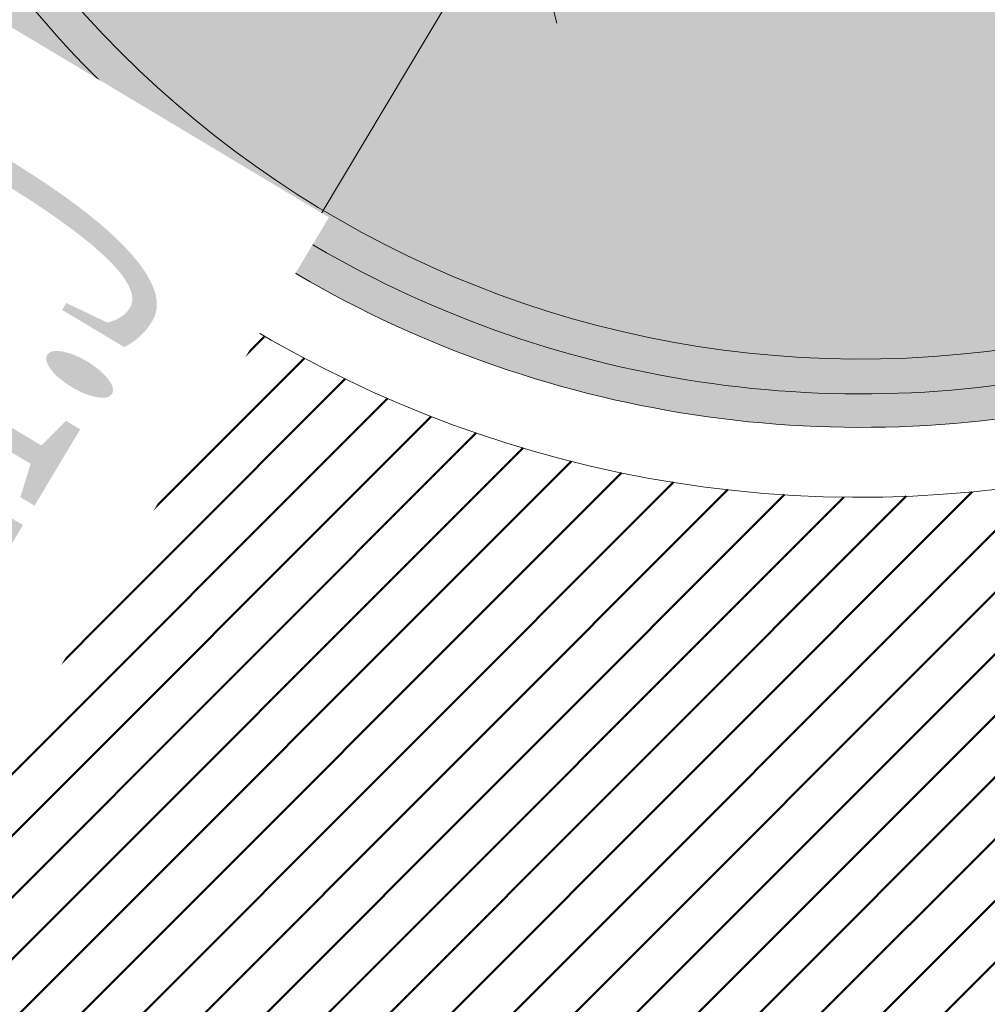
# Model space of a CAD drawing. Extents: x 2931 to 5026, y -2784 to 809.
# Tile 86 of 170: x 3182.58 to 3185.36, y -1663.55 to -1660.73. Entities that reach past the tile are written whole.
import ezdxf

# ---------------------------------------------------------------- set-up
doc = ezdxf.new("R2010")
doc.units = 0
doc.header["$MEASUREMENT"] = 0
doc.layers.add('.', color=7, linetype='Continuous', lineweight=15)
doc.layers.add('PDF_2D - Общий', color=7, linetype='Continuous')
doc.layers.add('PDF_Размер - Конструктив', color=7, linetype='Continuous', true_color=0x66b6ff)
doc.styles.add('TimesNewRomanCyr', font='times.ttf', dxfattribs={"width": 0.4, "height": 1.2})
doc.dimstyles.new('GENPLAN1', dxfattribs={"dimscale": 0.5, "dimtxt": 1.2, "dimasz": 1.2, "dimexe": 1.3, "dimexo": 1.5, "dimgap": 0.5, "dimtad": 1, "dimdec": 1, "dimzin": 0, "dimdsep": 46, "dimtxsty": 'TimesNewRomanCyr', "dimblk1": 'OBLIQUE', "dimblk2": 'OBLIQUE', "dimsah": 1, "dimcen": 1, "dimadec": 0, "dimazin": 0, "dimtfac": 0.75, "dimtdec": 1, "dimtix": 1, "dimtmove": 0, "dimatfit": 3, "dimfxl": 1, "dimtvp": 1.2, "dimtfill": 1, "dimlwd": 0, "dimlwe": 0, "dimarcsym": 0})
pattern_1 = [(45, (0, 0), (-0.08838834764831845, 0.08838834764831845), [])]

# ---------------------------------------------------------------- blocks, each defined once
blk = doc.blocks.new('_Oblique')
at = {"color": 0, "linetype": 'ByBlock', "lineweight": -2}
blk.add_line((-0.5, -0.5), (0.5, 0.5), dxfattribs=at)
blk = doc.blocks.new('*D117')
at = {"color": 0, "lineweight": 0, "transparency": 16777216}
for p, q in [((3272.292399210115, -1682.023382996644), (3274.873338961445, -1684.604322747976)), ((3272.017769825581, -1682.298012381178), (3274.598709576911, -1684.87895213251)), ((3274.413719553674, -1684.144703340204), (3274.837983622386, -1683.720439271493)), ((3274.139090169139, -1684.419332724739), (3274.413719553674, -1684.144703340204)), ((3274.139090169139, -1684.419332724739), (3273.714826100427, -1684.84359679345))]:
    blk.add_line(p, q, dxfattribs=at)
at = {"layer": 'Defpoints', "color": 0, "linetype": 'ByBlock', "lineweight": 50, "transparency": 16777216}
for p in [(3113.118925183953, -1522.84990897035), (3112.844295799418, -1523.124538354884)]:
    blk.add_point(p, dxfattribs=at)
at = {"color": 0, "linetype": 'ByBlock', "lineweight": 0, "transparency": 16777216, "xscale": 0.6, "yscale": 0.6, "zscale": 0.6}
for p, rotation in [((3274.413719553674, -1684.144703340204), 224.9999999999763), ((3274.139090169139, -1684.419332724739), 44.99999999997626)]:
    blk.add_blockref('_Oblique', p, dxfattribs=dict(at, rotation=rotation))
at = {"color": 0, "linetype": 'ByBlock', "lineweight": 50, "transparency": 16777216, "insert": (3273.666799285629, -1683.672412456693), "char_height": 1.2, "attachment_point": 5, "rotation": 44.99999999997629, "style": 'TimesNewRomanCyr', "bg_fill": 3, "box_fill_scale": 1.25, "bg_fill_color": 256, "bg_fill_true_color": 13158600, "bg_fill_transparency": 0}
blk.add_mtext('0.4', dxfattribs=at)
at = {"layer": 'Defpoints', "color": 0, "linetype": 'ByBlock', "lineweight": 50, "transparency": 16777216}
blk.add_point((3274.413719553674, -1684.144703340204), dxfattribs=at)
blk = doc.blocks.new('*D318')
at = {"color": 0, "lineweight": 0, "transparency": 16777216}
for p in [(3184.993460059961, -1658.69647014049), (3182.468896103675, -1662.915010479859)]:
    blk.add_line(p, (3184.017709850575, -1660.326946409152), dxfattribs=at)
at = {"layer": 'Defpoints', "color": 0, "linetype": 'ByBlock', "lineweight": 50, "transparency": 16777216}
for p in [(3184.993460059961, -1658.69647014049), (3184.017709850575, -1660.326946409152)]:
    blk.add_point(p, dxfattribs=at)
at = {"color": 0, "linetype": 'ByBlock', "lineweight": 0, "transparency": 16777216, "xscale": 0.6, "yscale": 0.6, "zscale": 0.6, "rotation": 59.10180356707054}
blk.add_blockref('_Oblique', (3184.017709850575, -1660.326946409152), dxfattribs=at)
at = {"color": 0, "linetype": 'ByBlock', "lineweight": 50, "transparency": 16777216, "insert": (3182.195432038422, -1661.693120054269), "char_height": 1.2, "attachment_point": 5, "rotation": 59.10180356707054, "style": 'TimesNewRomanCyr', "bg_fill": 3, "box_fill_scale": 1.25, "bg_fill_color": 256, "bg_fill_true_color": 13158600, "bg_fill_transparency": 0}
blk.add_mtext('R1.9', dxfattribs=at)

msp = doc.modelspace()

# ---------------------------------------------------------------- hatches: boundary and pattern name
at = {"layer": '.', "linetype": 'ByBlock', "lineweight": 50}
h = msp.add_hatch(dxfattribs=at)
h.set_pattern_fill('ANSI31', color=252)
h.set_pattern_definition(pattern_1)
edge = h.paths.add_edge_path()
edge.add_line((3056.579508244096, -1552.571742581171), (3060.468574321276, -1561.784514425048))
edge.add_line((3060.468574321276, -1561.784514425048), (3091.428099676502, -1548.71530551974))
edge.add_arc((3092.594819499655, -1551.479137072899), 2.999999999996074, 59.08883293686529, 112.8864824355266, ccw=False)
edge.add_line((3094.135944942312, -1548.905242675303), (3125.421424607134, -1567.637498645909))
edge.add_arc((3123.880299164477, -1570.21139304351), 3.000000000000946, 6.846905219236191, 59.0888329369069, ccw=False)
edge.add_line((3126.858903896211, -1569.853742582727), (3145.92372928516, -1728.630496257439))
edge.add_line((3145.92372928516, -1728.630496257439), (3153.629677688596, -1792.807610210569))
edge.add_line((3153.629677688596, -1792.807610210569), (3155.627738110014, -1829.886791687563))
edge.add_line((3155.627738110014, -1829.886791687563), (3160.809987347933, -1929.677250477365))
edge.add_arc((3157.814024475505, -1929.832834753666), 2.999999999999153, -86.74722545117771, 2.9727744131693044, ccw=False)
edge.add_line((3157.984247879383, -1932.828001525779), (3050.375705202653, -1938.943685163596))
edge.add_line((3050.375705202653, -1938.943685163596), (3050.943116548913, -1948.927574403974))
edge.add_line((3050.943116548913, -1948.927574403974), (3313.191871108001, -1934.085954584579))
edge.add_line((3313.191871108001, -1934.085954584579), (3312.624459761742, -1924.102065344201))
edge.add_line((3312.624459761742, -1924.102065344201), (3173.95866141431, -1931.920132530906))
edge.add_arc((3173.788438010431, -1928.924965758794), 2.999999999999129, 182.972774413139, 273.2527745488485, ccw=False)
edge.add_line((3170.792475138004, -1929.080550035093), (3164.49681413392, -1808.401511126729))
edge.add_line((3164.49681413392, -1808.401511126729), (3163.4838931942, -1789.746789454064))
edge.add_line((3163.4838931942, -1789.746789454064), (3160.81852438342, -1767.850807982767))
edge.add_arc((3164.480270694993, -1768.183669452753), 3.67684413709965, 91.76941746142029, 174.8059522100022, ccw=False)
edge.add_line((3164.36673985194, -1764.508578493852), (3165.328204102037, -1764.41580848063))
edge.add_line((3165.328204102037, -1764.41580848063), (3157.302999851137, -1682.607566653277))
edge.add_arc((3156.299241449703, -1676.094509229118), 6.589950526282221, 187.8889569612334, 278.7611968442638, ccw=False)
edge.add_line((3149.771658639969, -1676.999003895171), (3140.934979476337, -1603.166915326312))
edge.add_line((3140.934979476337, -1603.166915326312), (3139.504408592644, -1590.505141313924))
edge.add_line((3139.504408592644, -1590.505141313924), (3136.203008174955, -1563.793057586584))
edge.add_arc((3133.224403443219, -1564.150708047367), 3.000000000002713, 6.84690521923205, 59.08883293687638)
edge.add_line((3134.765528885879, -1561.576813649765), (3099.87037971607, -1540.683259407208))
edge.add_arc((3101.693711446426, -1538.024492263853), 3.223907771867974, 157.9186088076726, 235.5584146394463, ccw=False)
edge.add_line((3098.706274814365, -1536.812550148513), (3108.700353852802, -1520.326220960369))
edge.add_arc((3111.264605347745, -1521.883338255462), 3.00000000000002, 58.73218183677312, 148.732181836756, ccw=False)
edge.add_line((3112.821722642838, -1519.319086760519), (3205.618491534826, -1575.669040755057))
edge.add_line((3205.618491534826, -1575.669040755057), (3207.292050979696, -1576.579148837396))
edge.add_line((3207.292050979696, -1576.579148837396), (3243.014474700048, -1589.924592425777))
edge.add_line((3243.014474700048, -1589.924592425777), (3266.942729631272, -1598.799066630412))
edge.add_line((3266.942729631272, -1598.799066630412), (3413.241120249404, -1686.858465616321))
edge.add_line((3413.241120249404, -1686.858465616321), (3418.398145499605, -1678.290788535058))
edge.add_line((3418.398145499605, -1678.290788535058), (3272.099754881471, -1590.231389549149))
edge.add_line((3272.099754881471, -1590.231389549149), (3270.420061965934, -1589.423131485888))
edge.add_line((3270.420061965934, -1589.423131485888), (3212.929790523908, -1568.101228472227))
edge.add_line((3212.929790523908, -1568.101228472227), (3210.80888251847, -1567.121535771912))
edge.add_line((3210.80888251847, -1567.121535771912), (3103.502412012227, -1501.960703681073))
edge.add_arc((3105.05952930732, -1499.39645218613), 2.999999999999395, 149.0720988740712, 238.7321818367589, ccw=False)
edge.add_line((3102.486085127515, -1497.85457506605), (3107.443599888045, -1489.580318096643))
edge.add_line((3107.443599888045, -1489.580318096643), (3098.865452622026, -1484.440727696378))
edge.add_line((3098.865452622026, -1484.440727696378), (3093.95672483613, -1492.633557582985))
edge.add_arc((3091.383280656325, -1491.091680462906), 2.999999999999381, 238.7321818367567, 329.07209887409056, ccw=False)
edge.add_line((3089.826163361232, -1493.655931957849), (3029.258160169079, -1456.876588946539))
edge.add_line((3029.258160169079, -1456.876588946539), (3024.067769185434, -1465.424093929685))
edge.add_line((3024.067769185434, -1465.424093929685), (3099.145714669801, -1511.014461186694))
edge.add_arc((3097.588597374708, -1513.578712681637), 2.999999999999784, -31.267816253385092, 58.732181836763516, ccw=False)
edge.add_line((3100.152848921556, -1515.135829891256), (3084.60404677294, -1540.741504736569))
edge.add_line((3084.60404677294, -1540.741504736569), (3056.579508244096, -1552.571742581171))
h = msp.add_hatch(dxfattribs=at)
h.set_pattern_fill('ANSI31', color=72)
h.set_pattern_definition(pattern_1)
edge = h.paths.add_edge_path()
edge.add_line((3198.64854658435, -1772.84186215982), (3204.228626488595, -1772.211541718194))
edge.add_line((3204.228626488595, -1772.211541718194), (3205.797166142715, -1786.120879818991))
edge.add_line((3205.797166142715, -1786.120879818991), (3240.426562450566, -1782.215137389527))
edge.add_line((3240.426562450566, -1782.215137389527), (3240.44861768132, -1782.410685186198))
edge.add_line((3240.44861768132, -1782.410685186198), (3240.049289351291, -1782.456821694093))
edge.add_line((3240.049289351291, -1782.456821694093), (3241.597948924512, -1796.176200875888))
edge.add_line((3241.597948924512, -1796.176200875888), (3241.996162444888, -1796.131186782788))
edge.add_line((3241.996162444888, -1796.131186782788), (3242.018783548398, -1796.331302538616))
edge.add_line((3242.018783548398, -1796.331302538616), (3164.317276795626, -1805.095014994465))
edge.add_line((3164.317276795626, -1805.095014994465), (3165.502113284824, -1827.671693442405))
edge.add_line((3165.502113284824, -1827.671693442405), (3169.410030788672, -1827.461110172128))
edge.add_line((3169.410030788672, -1827.461110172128), (3168.370118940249, -1808.99312971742))
edge.add_line((3168.370118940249, -1808.99312971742), (3257.968945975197, -1804.35639741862))
edge.add_line((3257.968945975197, -1804.35639741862), (3268.704736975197, -1803.207274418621))
edge.add_line((3268.704736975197, -1803.207274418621), (3270.714068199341, -1802.941323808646))
edge.add_line((3270.714068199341, -1802.941323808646), (3269.535281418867, -1793.430181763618))
edge.add_line((3269.535281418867, -1793.430181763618), (3268.265415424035, -1789.367910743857))
edge.add_line((3268.265415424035, -1789.367910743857), (3268.137689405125, -1776.730590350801))
edge.add_line((3268.137689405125, -1776.730590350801), (3268.591353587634, -1776.739380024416))
edge.add_line((3268.591353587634, -1776.739380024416), (3271.151259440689, -1756.651503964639))
edge.add_line((3271.151259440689, -1756.651503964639), (3253.464385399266, -1678.575218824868))
edge.add_line((3253.464385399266, -1678.575218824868), (3246.166203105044, -1642.943717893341))
edge.add_line((3246.166203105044, -1642.943717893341), (3240.206266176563, -1605.984923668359))
edge.add_line((3240.206266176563, -1605.984923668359), (3243.364342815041, -1590.528663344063))
edge.add_line((3243.364342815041, -1590.528663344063), (3206.455271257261, -1576.124094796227))
edge.add_line((3206.455271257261, -1576.124094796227), (3113.046281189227, -1522.808445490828))
edge.add_line((3113.046281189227, -1522.808445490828), (3101.14519328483, -1541.432807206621))
edge.add_line((3101.14519328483, -1541.432807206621), (3134.765528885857, -1561.576813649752))
edge.add_arc((3133.22440344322, -1564.150708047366), 3.000000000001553, 6.849462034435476, 59.088832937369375, ccw=False)
edge.add_line((3136.202992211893, -1563.792924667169), (3146.943135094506, -1653.222730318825))
edge.add_line((3146.943135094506, -1653.222730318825), (3222.727371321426, -1644.063239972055))
edge.add_arc((3223.040655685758, -1647.949911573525), 3.899277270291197, 6.922887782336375, 94.60835138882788, ccw=False)
edge.add_arc((3223.040740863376, -1647.949941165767), 3.899196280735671, -81.47081594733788, 6.923470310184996, ccw=False)
edge.add_line((3223.619042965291, -1651.806014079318), (3196.190003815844, -1655.121177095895))
edge.add_arc((3198.473142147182, -1672.682791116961), 17.70940449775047, 97.40732442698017, 105.2026607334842)
edge.add_arc((3203.298833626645, -1690.430110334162), 36.10110462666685, 105.2072041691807, 108.1649889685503)
edge.add_arc((3188.026555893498, -1642.727951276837), 13.9895464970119, 277.1896508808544, 286.6895548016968, ccw=False)
edge.add_line((3189.777404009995, -1656.607502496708), (3187.842487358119, -1656.841381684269))
edge.add_arc((3184.99443761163, -1658.696363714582), 3.398874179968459, 6.9207488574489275, 33.07686530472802, ccw=False)
edge.add_arc((3184.993523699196, -1658.69677596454), 3.399831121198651, -83.07989968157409, 6.925789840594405, ccw=False)
edge.add_arc((3184.99346771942, -1658.696460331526), 3.400151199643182, 163.5011670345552, 276.9203959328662, ccw=False)
edge.add_line((3181.733315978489, -1657.730831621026), (3147.972979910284, -1661.805289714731))
edge.add_line((3147.972979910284, -1661.805289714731), (3149.771658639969, -1676.999003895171))
edge.add_arc((3156.299241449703, -1676.094509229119), 6.589950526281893, 187.88895696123, 278.7611968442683)
edge.add_line((3157.302999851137, -1682.607566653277), (3156.287946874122, -1672.260203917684))
edge.add_arc((3165.559726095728, -1672.702411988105), 9.282318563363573, 100.07270603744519, 177.2694053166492, ccw=False)
edge.add_line((3163.936269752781, -1663.563165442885), (3168.630711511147, -1663.09359350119))
edge.add_arc((3169.037464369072, -1672.297222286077), 9.212612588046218, 9.79482017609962, 92.53053086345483, ccw=False)
edge.add_line((3178.11578730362, -1670.729968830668), (3178.310066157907, -1672.672228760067))
edge.add_line((3178.310066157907, -1672.672228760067), (3182.539779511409, -1679.443903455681))
edge.add_line((3182.539779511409, -1679.443903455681), (3183.799722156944, -1692.286285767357))
edge.add_line((3183.799722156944, -1692.286285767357), (3187.002343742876, -1691.965936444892))
edge.add_line((3187.002343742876, -1691.965936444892), (3189.210950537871, -1714.886238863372))
edge.add_line((3189.210950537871, -1714.886238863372), (3186.060597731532, -1715.201359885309))
edge.add_line((3186.060597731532, -1715.201359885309), (3186.254695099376, -1717.141805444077))
edge.add_line((3186.254695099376, -1717.141805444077), (3183.233715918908, -1722.304679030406))
edge.add_arc((3187.73220544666, -1721.857132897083), 4.520697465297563, 185.6815518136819, 272.2770185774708)
edge.add_line((3187.911817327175, -1726.374260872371), (3193.870304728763, -1725.778249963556))
edge.add_arc((3192.734762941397, -1721.213392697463), 4.703974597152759, 283.9692133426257, 366.943481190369)
edge.add_line((3197.404238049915, -1720.644728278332), (3197.262375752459, -1719.365448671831))
edge.add_line((3197.262375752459, -1719.365448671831), (3193.661081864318, -1717.879078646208))
edge.add_line((3193.661081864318, -1717.879078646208), (3192.899904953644, -1710.493109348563))
edge.add_line((3192.899904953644, -1710.493109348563), (3189.682132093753, -1710.814974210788))
edge.add_line((3189.682132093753, -1710.814974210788), (3185.735106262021, -1671.355455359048))
edge.add_line((3185.735106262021, -1671.355455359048), (3188.844983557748, -1671.044382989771))
edge.add_line((3188.844983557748, -1671.044382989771), (3188.789684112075, -1670.436909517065))
edge.add_arc((3202.589761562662, -1673.932293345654), 14.23586477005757, 99.41612415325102, 165.7866270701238, ccw=False)
edge.add_line((3200.260722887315, -1659.888240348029), (3222.923904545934, -1657.621305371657))
edge.add_arc((3223.460798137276, -1670.595722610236), 12.98552106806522, 5.712137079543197, 92.3696013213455, ccw=False)
edge.add_line((3236.381839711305, -1669.303266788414), (3237.467507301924, -1680.175342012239))
edge.add_line((3237.467507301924, -1680.175342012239), (3245.489102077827, -1760.369463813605))
edge.add_arc((3232.636911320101, -1760.990893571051), 12.86720568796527, -83.64731502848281, 2.7682123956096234, ccw=False)
edge.add_line((3234.060644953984, -1773.77908987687), (3215.68325286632, -1775.617329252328))
edge.add_arc((3214.378686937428, -1762.897090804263), 12.78696048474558, 185.7956058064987, 275.8556841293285, ccw=False)
edge.add_line((3201.657087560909, -1764.188318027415), (3199.058106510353, -1738.113761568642))
edge.add_arc((3194.432319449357, -1738.576466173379), 4.648870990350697, 5.712137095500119, 93.3895282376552)
edge.add_line((3194.157459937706, -1733.935727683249), (3187.347289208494, -1734.627366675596))
edge.add_arc((3187.957506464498, -1738.984328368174), 4.399486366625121, 97.97273957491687, 185.7133964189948)
edge.add_line((3183.579875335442, -1739.422307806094), (3184.27298960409, -1746.350795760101))
edge.add_line((3184.27298960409, -1746.350795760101), (3184.892601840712, -1746.84194319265))
edge.add_line((3184.892601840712, -1746.84194319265), (3197.794868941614, -1745.614976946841))
edge.add_line((3197.794868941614, -1745.614976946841), (3199.787466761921, -1766.345835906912))
edge.add_arc((3189.185059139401, -1767.471623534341), 10.66200943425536, -84.22149646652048, 6.061084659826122, ccw=False)
edge.add_line((3190.258542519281, -1778.079454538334), (3179.89345328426, -1779.128373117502))
edge.add_arc((3178.567549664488, -1766.175993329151), 13.02006768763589, 184.5809880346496, 275.8448699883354, ccw=False)
edge.add_line((3165.58907542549, -1767.215882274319), (3165.328204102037, -1764.41580848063))
edge.add_line((3165.328204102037, -1764.41580848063), (3164.846212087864, -1764.462315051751))
edge.add_line((3164.846212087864, -1764.462315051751), (3167.773249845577, -1790.409524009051))
edge.add_line((3167.773249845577, -1790.409524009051), (3200.231651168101, -1786.748496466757))
edge.add_line((3200.231651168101, -1786.748496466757), (3198.64854658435, -1772.84186215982))
at = {"lineweight": 40, "true_color": 0x7d7d7d}
h = msp.add_hatch(color=8, dxfattribs=at)
h.dxf.hatch_style = 1
h.paths.add_polyline_path([(3149.771658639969, -1676.999003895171), (3147.950521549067, -1661.615580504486), (3156.921480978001, -1660.528572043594), (3156.921437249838, -1660.528211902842), (3182.028230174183, -1657.493756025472, 0.1273604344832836), (3181.816666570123, -1659.082338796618, 0.4142402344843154), (3185.379045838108, -1661.873297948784, 0.1212819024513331), (3186.809641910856, -1661.331274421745), (3186.8012619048, -1661.247497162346), (3186.803950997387, -1661.217981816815, -0.1261586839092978), (3185.367486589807, -1661.778097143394, -0.414239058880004), (3181.911966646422, -1659.070767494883, -0.1559367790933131), (3182.266642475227, -1657.213123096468), (3179.813495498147, -1657.50962342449), (3179.737151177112, -1656.876711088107), (3179.935498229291, -1656.852728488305), (3179.923510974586, -1656.753449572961), (3179.725097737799, -1656.777440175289), (3179.673870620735, -1656.355538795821), (3179.872565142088, -1656.331514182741), (3179.860577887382, -1656.232235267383), (3179.661817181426, -1656.25626788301), (3179.58547286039, -1655.623355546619), (3182.045568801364, -1655.326011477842, -0.1561496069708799), (3181.257465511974, -1653.609842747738, -0.4142388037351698), (3183.959880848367, -1650.160308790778, -0.4142388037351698), (3187.409283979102, -1652.862891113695, -0.1563518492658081), (3187.05362146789, -1654.720705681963), (3189.513221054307, -1654.423421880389), (3189.537327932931, -1654.621963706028), (3189.58956537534, -1655.056334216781), (3189.390515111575, -1655.080401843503), (3189.402568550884, -1655.179672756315), (3189.601618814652, -1655.155605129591), (3189.652845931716, -1655.577506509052), (3189.45379566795, -1655.601574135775), (3189.46584910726, -1655.700845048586), (3189.664899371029, -1655.67677742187), (3189.741243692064, -1656.309689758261), (3187.288096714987, -1656.60619008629, -0.1557464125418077), (3188.07470491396, -1658.32248998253, -0.2317036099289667), (3187.178437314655, -1660.901362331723), (3187.32672732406, -1660.88652929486, 0.2221933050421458), (3188.170004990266, -1658.310918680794, 0.1408534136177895), (3187.480835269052, -1656.68362301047), (3189.75280077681, -1656.409020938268, 0.04141170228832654), (3191.984219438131, -1655.937369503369, -0.01287528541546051), (3193.771172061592, -1655.401624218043, -0.0341105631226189), (3196.164904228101, -1654.922755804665), (3223.592156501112, -1651.607809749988, 0.4058007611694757), (3226.712962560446, -1647.504025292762, 0.4021253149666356), (3222.74735845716, -1644.262282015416), (3146.949978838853, -1653.42334734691)])
h.paths.add_polyline_path([(3151.342148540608, -1658.785049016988), (3150.956934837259, -1655.608319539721), (3165.631150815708, -1653.834791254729), (3165.961131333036, -1656.564922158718), (3178.236302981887, -1655.08132507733, 0.2107848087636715), (3180.631489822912, -1652.021816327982), (3180.733321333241, -1651.512327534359, -0.1928085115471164), (3181.87114312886, -1649.857415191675), (3193.623617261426, -1648.436981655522, -0.2075606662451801), (3194.978970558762, -1648.868158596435, 0.1744475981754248), (3198.176770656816, -1649.647898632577), (3222.975688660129, -1646.652184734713, -0.3945143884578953), (3224.333546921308, -1647.792177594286, -0.3948514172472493), (3223.28644252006, -1649.224381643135), (3195.878103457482, -1652.539952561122, 0.05745828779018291), (3192.155797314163, -1653.600500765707, -0.05072584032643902), (3189.501167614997, -1654.324150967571), (3187.228705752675, -1654.598813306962, 0.1412550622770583), (3187.510043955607, -1652.850656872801, 0.4142343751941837), (3183.947664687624, -1650.059697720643, 0.4141757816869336), (3181.156705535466, -1653.622076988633, 0.1269035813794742), (3181.739940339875, -1655.111133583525)], flags=16)
h.paths.add_polyline_path([(3151.516596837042, -1658.562510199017), (3151.179596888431, -1655.782864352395), (3156.273529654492, -1655.167221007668), (3156.609536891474, -1657.946987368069)], flags=0)
h.paths.add_polyline_path([(3156.708813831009, -1657.934983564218), (3156.372806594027, -1655.155217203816), (3165.456703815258, -1654.057340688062), (3165.786684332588, -1656.787471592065), (3178.297140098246, -1655.275407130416, 0.21297877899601), (3180.826739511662, -1652.066004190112), (3180.929256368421, -1651.55386345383, -0.187739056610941), (3181.943402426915, -1650.050160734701), (3193.645738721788, -1648.635764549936, -0.2095187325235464), (3194.856767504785, -1649.02734889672, 0.1751279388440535), (3198.199388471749, -1649.846621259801), (3222.992741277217, -1646.851532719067, -0.3928100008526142), (3224.135005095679, -1647.816284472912, -0.3931683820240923), (3223.255485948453, -1649.026671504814), (3195.849529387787, -1652.341953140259, 0.05746184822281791), (3192.081367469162, -1653.414767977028, -0.05062385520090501), (3189.473089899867, -1654.126091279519), (3187.542640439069, -1654.359428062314, 0.1148720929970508), (3187.70858578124, -1652.826549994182, 0.4142371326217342), (3183.923557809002, -1649.861155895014, 0.4141819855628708), (3180.958163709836, -1653.646183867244, 0.102348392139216), (3181.397646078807, -1654.951024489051)], flags=0)
h.paths.add_polyline_path([(3158.680883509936, -1657.998796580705), (3163.644760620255, -1657.398854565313), (3163.908447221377, -1659.582995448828), (3158.944570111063, -1660.182937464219)], flags=16)
h.paths.add_polyline_path([(3159.090050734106, -1658.050101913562), (3163.259430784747, -1657.543857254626), (3163.499286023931, -1659.531739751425), (3159.329905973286, -1660.03798441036)], flags=0)
h.paths.add_polyline_path([(3158.257985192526, -1654.499255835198), (3158.245931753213, -1654.399984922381), (3157.993802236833, -1652.315175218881), (3162.957679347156, -1651.715233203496), (3163.020959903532, -1652.236405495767), (3162.821413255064, -1652.260533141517), (3162.833466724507, -1652.359804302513), (3163.032516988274, -1652.335736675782), (3163.083744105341, -1652.757638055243), (3162.884693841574, -1652.781705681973), (3162.896747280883, -1652.880976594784), (3163.09579754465, -1652.856908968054), (3163.146528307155, -1653.278870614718), (3162.947974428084, -1653.302878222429), (3162.960027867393, -1653.40214913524), (3163.158581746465, -1653.378141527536), (3163.221862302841, -1653.899313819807)], flags=0)
h.paths.add_polyline_path([(3162.947974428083, -1653.302878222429), (3162.897243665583, -1652.880916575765), (3163.09579754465, -1652.856908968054), (3163.146528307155, -1653.278870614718)], flags=0)
h.paths.add_polyline_path([(3162.885190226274, -1652.781645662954), (3162.833963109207, -1652.359744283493), (3163.032516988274, -1652.335736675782), (3163.083744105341, -1652.757638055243)], flags=0)
h.paths.add_polyline_path([(3166.048354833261, -1656.453647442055), (3165.736454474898, -1653.872422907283), (3165.670656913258, -1653.326372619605), (3165.868714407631, -1653.302425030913), (3165.856660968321, -1653.203154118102), (3165.658603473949, -1653.227101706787), (3165.592309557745, -1652.681111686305), (3165.790367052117, -1652.657164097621), (3165.778313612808, -1652.55789318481), (3165.580256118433, -1652.581840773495), (3165.514458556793, -1652.035790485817), (3165.71201966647, -1652.011902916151), (3165.69996622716, -1651.912632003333), (3165.502405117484, -1651.936519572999), (3165.424554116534, -1651.291198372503), (3177.3378591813, -1649.851337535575), (3177.415710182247, -1650.496658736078), (3177.217646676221, -1650.520556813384), (3177.229700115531, -1650.619827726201), (3177.427763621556, -1650.595929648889), (3177.493561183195, -1651.141979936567), (3177.295994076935, -1651.165818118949), (3177.308047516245, -1651.265089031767), (3177.505614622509, -1651.241250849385), (3177.571908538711, -1651.787240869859), (3177.374341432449, -1651.811079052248), (3177.386394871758, -1651.910349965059), (3177.583961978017, -1651.886511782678), (3177.961659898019, -1655.013786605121)], flags=0)
h.paths.add_polyline_path([(3166.236344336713, -1656.330188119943), (3171.894786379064, -1655.643142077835), (3171.593827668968, -1653.164476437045), (3171.792383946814, -1653.14048868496), (3172.094093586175, -1655.625338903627), (3177.751046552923, -1654.93847366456), (3177.457196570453, -1652.506159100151), (3176.960841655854, -1652.566174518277), (3176.948788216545, -1652.466903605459), (3177.445202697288, -1652.406880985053), (3177.307273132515, -1651.26518246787), (3177.307054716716, -1651.265208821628), (3177.373348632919, -1651.811198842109), (3177.571908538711, -1651.787240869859), (3177.505614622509, -1651.241250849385), (3177.307273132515, -1651.26518246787), (3177.373239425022, -1651.811212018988), (3177.373348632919, -1651.811198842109), (3177.307054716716, -1651.265208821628), (3177.295077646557, -1651.16592869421), (3177.295001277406, -1651.16593790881), (3177.229203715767, -1650.619887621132), (3177.151646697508, -1649.977003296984), (3174.471037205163, -1650.30000938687), (3174.770712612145, -1652.780543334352), (3174.572156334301, -1652.804531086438), (3174.566123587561, -1652.75484599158), (3174.270820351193, -1650.32275826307), (3168.514594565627, -1651.021677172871), (3168.813956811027, -1653.499618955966), (3168.615503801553, -1653.524461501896), (3168.315836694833, -1651.04248614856), (3165.63642845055, -1651.366308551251)], flags=0)
h.paths.add_polyline_path([(3165.736454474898, -1653.872422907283), (3165.670656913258, -1653.326372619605), (3165.869210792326, -1653.302365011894), (3165.935008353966, -1653.848415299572)], flags=0)
h.paths.add_polyline_path([(3165.658603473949, -1653.227101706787), (3165.592309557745, -1652.681111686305), (3165.790863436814, -1652.657104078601), (3165.857157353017, -1653.203094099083)], flags=0)
h.paths.add_polyline_path([(3166.040480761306, -1653.887436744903), (3166.028258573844, -1653.786776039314), (3166.528620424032, -1653.726326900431), (3166.540806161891, -1653.826687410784)], flags=0)
h.paths.add_polyline_path([(3165.580256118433, -1652.581840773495), (3165.514458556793, -1652.035790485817), (3165.713012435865, -1652.011782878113), (3165.778809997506, -1652.55783316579)], flags=0)
h.paths.add_polyline_path([(3167.033189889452, -1653.766902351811), (3167.021033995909, -1653.666787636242), (3167.521395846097, -1653.606338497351), (3167.533515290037, -1653.706153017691)], flags=0)
h.paths.add_polyline_path([(3168.024906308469, -1653.646488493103), (3168.012816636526, -1653.54691917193), (3168.510200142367, -1653.486829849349), (3168.522253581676, -1653.58610076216)], flags=0)
h.paths.add_polyline_path([(3168.514594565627, -1651.021677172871), (3168.512611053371, -1651.021918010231), (3168.807914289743, -1653.454005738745), (3168.808438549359, -1653.453942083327)], flags=0)
h.paths.add_polyline_path([(3169.018638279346, -1653.526081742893), (3169.006584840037, -1653.426810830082), (3169.502975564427, -1653.36684144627), (3169.51502900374, -1653.466112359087)], flags=0)
h.paths.add_polyline_path([(3170.01141370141, -1653.406093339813), (3169.999360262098, -1653.306822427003), (3170.495750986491, -1653.24685304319), (3170.507804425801, -1653.346123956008)], flags=0)
h.paths.add_polyline_path([(3171.004189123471, -1653.286104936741), (3170.992135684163, -1653.18683402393), (3171.488526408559, -1653.12686464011), (3171.500579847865, -1653.226135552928)], flags=0)
h.paths.add_polyline_path([(3171.996964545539, -1653.166116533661), (3171.98491110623, -1653.06684562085), (3172.48130183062, -1653.006876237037), (3172.493355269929, -1653.106147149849)], flags=0)
h.paths.add_polyline_path([(3172.989739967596, -1653.046128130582), (3172.977686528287, -1652.946857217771), (3173.474077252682, -1652.886887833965), (3173.486130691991, -1652.986158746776)], flags=0)
h.paths.add_polyline_path([(3173.98251538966, -1652.926139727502), (3173.970461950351, -1652.826868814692), (3174.466852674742, -1652.766899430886), (3174.478906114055, -1652.866170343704)], flags=0)
h.paths.add_polyline_path([(3174.975290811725, -1652.80615132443), (3174.963237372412, -1652.706880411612), (3175.45962809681, -1652.646911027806), (3175.47168153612, -1652.746181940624)], flags=0)
h.paths.add_polyline_path([(3175.968066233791, -1652.686162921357), (3175.956012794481, -1652.586892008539), (3176.452397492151, -1652.526872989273), (3176.46445093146, -1652.626143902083)], flags=0)
h.paths.add_polyline_path([(3181.859089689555, -1649.758144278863), (3181.847036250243, -1649.658873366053), (3182.043109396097, -1649.635175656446), (3182.040094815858, -1649.610347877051), (3181.844519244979, -1649.633995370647), (3181.82041236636, -1649.435453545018), (3182.015987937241, -1649.411806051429), (3182.012975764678, -1649.386998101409), (3181.817399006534, -1649.410635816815), (3181.805345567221, -1649.311364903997), (3193.718650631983, -1647.871504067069), (3193.730704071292, -1647.970774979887), (3193.52966704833, -1647.99507263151), (3193.532681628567, -1648.01990041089), (3193.733717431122, -1647.99559270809), (3193.757824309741, -1648.194134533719), (3193.556788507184, -1648.218442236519), (3193.559800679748, -1648.24325018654), (3193.760341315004, -1648.219012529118), (3193.772394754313, -1648.318283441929)], flags=0)
h.paths.add_polyline_path([(3181.859089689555, -1649.758144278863), (3181.847036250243, -1649.658873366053), (3193.760341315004, -1648.219012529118), (3193.772394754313, -1648.318283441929)], flags=0)
h.paths.add_polyline_path([(3181.844519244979, -1649.633995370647), (3181.82041236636, -1649.435453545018), (3182.018966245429, -1649.411445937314), (3182.043073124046, -1649.609987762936)], flags=0)
h.paths.add_polyline_path([(3193.559270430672, -1648.218142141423), (3193.535163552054, -1648.019600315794), (3193.733717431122, -1647.99559270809), (3193.757824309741, -1648.194134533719)], flags=0)
h.paths.add_polyline_path([(3196.141790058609, -1654.724093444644), (3196.181002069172, -1654.719332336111), (3196.129774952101, -1654.297430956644), (3196.329321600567, -1654.273303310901), (3196.317268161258, -1654.174032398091), (3196.117721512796, -1654.198160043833), (3196.066990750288, -1653.776198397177), (3196.266041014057, -1653.752130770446), (3196.253987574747, -1653.652859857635), (3196.054937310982, -1653.676927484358), (3196.003710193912, -1653.255026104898), (3196.20276045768, -1653.230958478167), (3196.19070701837, -1653.131687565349), (3195.991656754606, -1653.155755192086), (3195.940925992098, -1652.733793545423), (3195.901713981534, -1652.738554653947), (3195.889660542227, -1652.639283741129), (3205.817414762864, -1651.439399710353), (3205.880695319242, -1651.96057200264), (3205.68213541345, -1651.98452997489), (3205.630913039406, -1651.562667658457), (3196.13947987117, -1652.709785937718), (3196.380548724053, -1654.695204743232), (3205.870989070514, -1653.548206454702), (3205.820253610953, -1653.126205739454), (3206.018813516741, -1653.102247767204), (3206.081597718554, -1653.623480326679), (3196.153843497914, -1654.823364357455)], flags=0)
h.paths.add_polyline_path([(3196.117721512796, -1654.198160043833), (3196.066990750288, -1653.776198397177), (3196.26554462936, -1653.752190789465), (3196.31627539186, -1654.174152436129)], flags=0)
h.paths.add_polyline_path([(3196.054937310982, -1653.676927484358), (3196.003710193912, -1653.255026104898), (3196.202264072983, -1653.231018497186), (3196.253491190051, -1653.652919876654)], flags=0)
h.paths.add_polyline_path([(3198.449823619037, -1649.515672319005), (3198.387039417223, -1648.99443975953), (3198.586592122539, -1648.970361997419), (3198.574538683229, -1648.871091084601), (3198.374985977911, -1648.89516884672), (3198.324255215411, -1648.473207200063), (3198.523311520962, -1648.449189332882), (3198.511258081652, -1648.349918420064), (3198.312201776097, -1648.373936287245), (3198.260974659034, -1647.952034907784), (3198.460030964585, -1647.928017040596), (3198.447977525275, -1647.828746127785), (3198.248921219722, -1647.852763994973), (3198.186137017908, -1647.331531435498), (3220.027146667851, -1644.691792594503), (3220.291131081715, -1646.8758973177)], flags=16)
h.paths.add_polyline_path([(3198.447481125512, -1647.828806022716), (3198.248921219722, -1647.852763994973), (3198.19819045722, -1647.430802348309), (3209.911750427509, -1646.015094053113), (3209.910984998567, -1646.008790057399), (3198.396750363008, -1647.406844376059)], flags=0)
h.paths.add_polyline_path([(3198.438266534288, -1649.416341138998), (3198.387039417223, -1648.99443975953), (3198.585599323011, -1648.970481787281), (3198.636826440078, -1649.392383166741)], flags=0)
h.paths.add_polyline_path([(3198.374985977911, -1648.89516884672), (3198.324255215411, -1648.473207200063), (3198.522815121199, -1648.449249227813), (3198.573545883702, -1648.871210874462)], flags=16)
h.paths.add_polyline_path([(3198.312201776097, -1648.373936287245), (3198.260974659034, -1647.952034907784), (3198.459534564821, -1647.928076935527), (3198.510761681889, -1648.349978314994)], flags=16)
h.paths.add_polyline_path([(3208.901576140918, -1652.649222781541), (3208.865564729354, -1652.351391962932), (3209.064416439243, -1652.327348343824), (3209.055376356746, -1652.252895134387), (3208.856574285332, -1652.2769327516), (3208.832566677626, -1652.078378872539), (3209.0312694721, -1652.054353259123), (3209.022229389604, -1651.979900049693), (3208.823576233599, -1652.0039196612), (3208.787564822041, -1651.706088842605), (3220.700863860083, -1650.266178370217), (3220.736875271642, -1650.564009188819), (3220.538023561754, -1650.588052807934), (3220.547063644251, -1650.662506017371), (3220.745865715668, -1650.638468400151), (3220.769873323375, -1650.837022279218), (3220.571170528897, -1650.861047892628), (3220.580210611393, -1650.935501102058), (3220.778863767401, -1650.91148149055), (3220.814875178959, -1651.209312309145)], flags=0)
h.paths.add_polyline_path([(3208.856574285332, -1652.2769327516), (3208.832566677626, -1652.078378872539), (3209.031120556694, -1652.054371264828), (3209.055128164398, -1652.252925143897)], flags=0)
h.paths.add_polyline_path([(3210.089786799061, -1647.479309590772), (3210.038807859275, -1647.057378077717), (3210.237957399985, -1647.033298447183), (3210.225903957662, -1646.934027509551), (3210.026804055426, -1646.958101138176), (3209.975825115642, -1646.53616962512), (3210.174676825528, -1646.512126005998), (3210.162623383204, -1646.412855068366), (3209.96382131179, -1646.436892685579), (3209.912842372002, -1646.014961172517), (3210.11139625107, -1645.990953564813), (3219.640311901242, -1644.833955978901), (3219.882019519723, -1646.824635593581), (3210.353103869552, -1647.981633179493), (3210.289184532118, -1647.455199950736)], flags=0)
h.paths.add_polyline_path([(3210.089786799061, -1647.479309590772), (3210.038807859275, -1647.057378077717), (3210.237361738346, -1647.033370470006), (3210.28834067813, -1647.455301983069)], flags=0)
h.paths.add_polyline_path([(3210.026804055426, -1646.958101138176), (3209.975825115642, -1646.53616962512), (3210.174378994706, -1646.51216201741), (3210.225357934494, -1646.934093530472)], flags=0)
h.paths.add_polyline_path([(3220.571319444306, -1650.861029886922), (3220.5473118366, -1650.662476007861), (3220.745865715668, -1650.638468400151), (3220.769873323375, -1650.837022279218)], flags=0)
h.paths.add_polyline_path([(3226.023072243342, -1647.5898062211, -0.3857639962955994), (3223.699042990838, -1650.876292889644), (3223.69926124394, -1650.876266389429, 0.3857442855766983), (3226.023072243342, -1647.5898062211, 0.3831585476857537), (3223.007289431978, -1644.954498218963, 0.00985782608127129), (3222.887999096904, -1644.958526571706, -0.3946187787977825)], flags=16)
edge = h.paths.add_edge_path(flags=16)
edge.add_arc((3223.048115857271, -1647.951020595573), 3.096805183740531, 6.922875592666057, 93.25054612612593)
edge.add_arc((3223.048314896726, -1647.951743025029), 3.097537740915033, 93.25346416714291, 96.95263779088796)
edge.add_line((3222.673361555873, -1644.876982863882), (3222.685464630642, -1644.976247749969))
edge.add_line((3222.685464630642, -1644.976247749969), (3222.709533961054, -1645.174894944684))
edge.add_line((3222.709533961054, -1645.174894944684), (3222.709385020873, -1645.174912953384))
edge.add_line((3222.709385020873, -1645.174912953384), (3222.673307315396, -1644.876536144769))
edge.add_line((3222.673307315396, -1644.876536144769), (3222.87170023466, -1644.852447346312))
edge.add_line((3222.87170023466, -1644.852447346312), (3222.872519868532, -1644.859197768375))
edge.add_arc((3223.048115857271, -1647.951020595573), 3.096805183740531, 6.9228755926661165, 93.25054612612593, ccw=False)
edge.add_arc((3223.048170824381, -1647.951062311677), 3.09675564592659, -83.16853328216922, 6.923764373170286, ccw=False)
edge.add_line((3223.416527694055, -1651.025832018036), (3223.416528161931, -1651.025835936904))
edge.add_spline(control_points=[(3223.416528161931, -1651.025835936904), (3223.418166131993, -1651.025637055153), (3223.419804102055, -1651.025438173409), (3223.42139243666, -1651.025245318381)], knot_values=[0, 0, 0, 0, 1, 1, 1, 1], degree=3, periodic=0)
edge.add_arc((3223.048170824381, -1647.951062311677), 3.09675564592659, 276.9237675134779, 366.9237643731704)
h.paths.add_polyline_path([(3223.367905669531, -1650.623311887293), (3223.31989045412, -1650.226204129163), (3223.518444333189, -1650.202196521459), (3223.5664595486, -1650.599304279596)], flags=0)
h.paths.add_polyline_path([(3223.307338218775, -1650.122410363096), (3223.272581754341, -1649.834500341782, 0.4143712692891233), (3224.930706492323, -1647.719217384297, 0.383963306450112), (3223.013347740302, -1646.048494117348, 0.02596744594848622), (3222.816586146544, -1646.061958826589), (3222.782563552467, -1645.780507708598), (3222.981117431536, -1645.756500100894), (3223.004347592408, -1645.948651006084, -0.3850118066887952), (3225.029977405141, -1647.707163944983, -0.3853313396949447), (3223.481934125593, -1649.8998428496), (3223.505892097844, -1650.098402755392)], flags=16)
h.paths.add_polyline_path([(3222.76995247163, -1645.675814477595), (3222.721937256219, -1645.278706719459), (3222.920491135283, -1645.254699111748), (3222.968506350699, -1645.651806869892)], flags=16)
h = msp.add_hatch(color=8, dxfattribs=at)
h.dxf.hatch_style = 1
h.paths.add_polyline_path([(3182.266642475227, -1657.213123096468), (3179.813495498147, -1657.50962342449), (3179.737151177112, -1656.876711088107), (3179.935498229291, -1656.852728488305), (3179.923510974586, -1656.753449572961), (3179.725097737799, -1656.777440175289), (3179.673870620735, -1656.355538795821), (3179.872565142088, -1656.331514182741), (3179.860577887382, -1656.232235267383), (3179.661817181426, -1656.25626788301), (3179.58547286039, -1655.623355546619), (3182.045568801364, -1655.326011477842, -0.15614960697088), (3181.257465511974, -1653.609842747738, -0.4142388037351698), (3183.959880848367, -1650.160308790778, -0.4142388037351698), (3187.409283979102, -1652.862891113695, -0.1563518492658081), (3187.05362146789, -1654.720705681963), (3189.513221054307, -1654.423421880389), (3189.537327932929, -1654.621963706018), (3189.58956537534, -1655.056334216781), (3189.390515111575, -1655.080401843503), (3189.402568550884, -1655.179672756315), (3189.601618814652, -1655.155605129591), (3189.652845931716, -1655.577506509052), (3189.45379566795, -1655.601574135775), (3189.46584910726, -1655.700845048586), (3189.664899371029, -1655.67677742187), (3189.741243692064, -1656.309689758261), (3187.288096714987, -1656.60619008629, -0.1557464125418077), (3188.07470491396, -1658.32248998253, -0.4142390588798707), (3185.367486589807, -1661.778097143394, -0.414239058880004), (3181.911966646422, -1659.070767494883, -0.1559367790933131)])
h.paths.add_polyline_path([(3185.234900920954, -1660.681986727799, -0.4501659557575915), (3182.993273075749, -1658.696601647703, -0.05209292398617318), (3183.036332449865, -1658.284006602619, -0.9010687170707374), (3186.993194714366, -1658.696601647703, -0.3791939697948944)], flags=16)
h.paths.add_polyline_path([(3186.993332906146, -1658.696606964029, -1), (3182.993283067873, -1658.696606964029, -1)], flags=16)
edge = h.paths.add_edge_path(flags=0)
edge.add_arc((3184.993455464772, -1658.69672250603), 1.899892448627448, -83.07381240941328, 0, ccw=False)
edge.add_spline(control_points=[(3185.222351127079, -1660.582776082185), (3185.222351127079, -1660.582776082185), (3185.222847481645, -1660.582715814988), (3185.222847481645, -1660.582715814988)], knot_values=[0, 0, 0, 0, 1, 1, 1, 1], degree=3, periodic=0)
edge.add_arc((3184.993460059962, -1658.69647014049), 1.900142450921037, 186.9272407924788, 276.9337252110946, ccw=False)
edge.add_arc((3184.993454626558, -1658.698507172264), 1.899892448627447, 179.9461791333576, 186.8662774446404, ccw=False)
edge.add_arc((3184.993455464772, -1658.69672250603), 1.899892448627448, 0, 180, ccw=False)
h.paths.add_polyline_path([(3186.893655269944, -1658.696706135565, -1), (3183.093449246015, -1658.696706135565, -1)], flags=0)
h.paths.add_polyline_path([(3184.091809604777, -1651.251008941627, -0.4501257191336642), (3186.333371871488, -1653.236345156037, -0.3792107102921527), (3184.5749398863, -1655.221724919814, -0.4142794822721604), (3182.347956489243, -1653.477435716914, -0.4141548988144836)], flags=16)
h.paths.add_polyline_path([(3182.333229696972, -1653.236349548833, -1), (3186.333291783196, -1653.236349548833, -1)], flags=16)
edge = h.paths.add_edge_path(flags=0)
edge.add_arc((3184.333494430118, -1653.236460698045), 1.899892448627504, -83.07380860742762, 0, ccw=False)
edge.add_spline(control_points=[(3184.562390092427, -1655.122514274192), (3184.562390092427, -1655.122514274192), (3184.56288644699, -1655.122454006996), (3184.56288644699, -1655.122454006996)], knot_values=[0, 0, 0, 0, 1, 1, 1, 1], degree=3, periodic=0)
edge.add_arc((3184.333499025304, -1653.236208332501), 1.900142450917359, 186.927240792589, 276.93372521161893, ccw=False)
edge.add_arc((3184.333493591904, -1653.238245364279), 1.899892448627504, 179.9461791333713, 186.8662774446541, ccw=False)
edge.add_arc((3184.333494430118, -1653.236460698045), 1.899892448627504, 0, 180, ccw=False)
h.paths.add_polyline_path([(3182.433546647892, -1653.236390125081, -1), (3186.233646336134, -1653.236390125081, -1)], flags=0)
h.paths.add_polyline_path([(3186.693345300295, -1658.696702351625, -1), (3183.293514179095, -1658.696702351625, -1)], flags=0)
h.paths.add_polyline_path([(3182.633553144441, -1653.236440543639, -1), (3186.033384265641, -1653.236440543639, -1)], flags=0)
at = {"layer": 'PDF_2D - Общий', "transparency": 33554559}
msp.add_hatch(color=2, dxfattribs=at).paths.add_polyline_path([(3187.925232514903, -1657.676345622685), (3188.077953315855, -1658.349243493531), (3188.078626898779, -1659.039242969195), (3187.926653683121, -1659.71236861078), (3187.629568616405, -1660.335269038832), (3187.202773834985, -1660.877163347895), (3186.666196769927, -1661.311354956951), (3186.04744304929, -1661.616309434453), (3185.376420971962, -1661.777012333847), (3184.68641256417, -1661.785493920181), (3184.011615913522, -1661.641329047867), (3183.385129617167, -1661.351630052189), (3182.838414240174, -1660.930759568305), (3182.398163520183, -1660.39945124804), (3182.08620793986, -1659.78401559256), (3181.917826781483, -1659.114882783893), (3181.901058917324, -1658.425074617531), (3182.002775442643, -1658.412422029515), (3182.014166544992, -1659.08283688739), (3182.174313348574, -1659.73393069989), (3182.474256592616, -1660.333397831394), (3182.900290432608, -1660.851322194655), (3183.430148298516, -1661.261949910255), (3184.038165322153, -1661.544724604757), (3184.693437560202, -1661.685719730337), (3185.36387117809, -1661.677801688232), (3186.015770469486, -1661.521384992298), (3186.616834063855, -1661.224219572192), (3187.13713558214, -1660.801170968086), (3187.550528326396, -1660.273344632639), (3187.836522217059, -1659.666951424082), (3187.980659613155, -1659.012254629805), (3187.976313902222, -1658.341790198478), (3187.823515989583, -1657.688998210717)])

# ---------------------------------------------------------------- linework, layer by layer
at = {"layer": 'PDF_2D - Общий', "lineweight": 5}
for points in [[(3146.949978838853, -1653.42334734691), (3222.74735845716, -1644.262282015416, -0.4021253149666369), (3226.712962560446, -1647.504025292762, -0.4058007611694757), (3223.592156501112, -1651.607809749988), (3196.164904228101, -1654.922755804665, 0.03411056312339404), (3193.771172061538, -1655.401624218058, 0.0128752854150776), (3191.98421943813, -1655.937369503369, -0.04141170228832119), (3189.75280077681, -1656.409020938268), (3187.480835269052, -1656.68362301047, -0.1408534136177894), (3188.170004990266, -1658.310918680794, -0.4142402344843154), (3185.379045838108, -1661.873297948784, -0.4142402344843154), (3181.816666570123, -1659.082338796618, -0.1273604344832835), (3182.028230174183, -1657.493756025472), (3156.921437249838, -1660.528211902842), (3156.94554412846, -1660.726753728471), (3181.73365331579, -1657.73079084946, 0.1026330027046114), (3181.618124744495, -1659.106445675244, 0.4141875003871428), (3185.403152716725, -1662.071839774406)], [(3182.346987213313, -1655.48962305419), (3179.808133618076, -1655.797889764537), (3179.987942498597, -1657.28707399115), (3179.935705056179, -1656.852703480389), (3179.737151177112, -1656.876711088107), (3179.813495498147, -1657.50962342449), (3182.266642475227, -1657.213123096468), (3179.813495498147, -1657.50962342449), (3179.737151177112, -1656.876711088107), (3179.935705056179, -1656.852703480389), (3179.987942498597, -1657.28707399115), (3182.52795755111, -1656.980076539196), (3179.987942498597, -1657.28707399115), (3182.52795755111, -1656.980076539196, 0.1291587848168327), (3182.002775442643, -1658.412422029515, -0.1291587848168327), (3182.52795755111, -1656.980076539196, 0.1842122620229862), (3182.01123755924, -1659.058714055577, 0.4142095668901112), (3185.355433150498, -1661.678826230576, 0.4142095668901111), (3187.975434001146, -1658.334543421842, 0.1840432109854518), (3186.980225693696, -1656.443361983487, -0.1269930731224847), (3187.823515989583, -1657.688998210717, 0.1273642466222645), (3186.980225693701, -1656.443361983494), (3189.518582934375, -1656.135155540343), (3189.337612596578, -1654.644702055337)]]:
    msp.add_lwpolyline(points, format="xyb", dxfattribs=at)
msp.add_lwpolyline([(3185.367486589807, -1661.778097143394, -0.414239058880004), (3181.911966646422, -1659.070767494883, -0.1559367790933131), (3182.266642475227, -1657.213123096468, 0.1029037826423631), (3181.901058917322, -1658.425074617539, 0.05196267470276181), (3181.911966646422, -1659.070767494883, 0.414239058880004), (3185.367486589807, -1661.778097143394, 0.4142390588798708), (3188.07470491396, -1658.32248998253, 0.05345668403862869), (3187.925232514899, -1657.676345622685, 0.1010995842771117), (3187.288096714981, -1656.606190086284, -0.1557464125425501), (3188.07470491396, -1658.32248998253, -0.4142390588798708)], format="xyb", close=True, dxfattribs=at)
msp.add_arc((3184.993409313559, -1658.696649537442), 3.0040704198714, 186.9223822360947, 276.9216006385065, dxfattribs=at)
msp.add_arc((3184.993409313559, -1658.696649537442), 3.0040704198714, 186.9223822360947, 276.9216006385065, dxfattribs=at)
at = {"layer": 'PDF_Размер - Конструктив', "color": 7, "lineweight": 0, "transparency": 33554559}
msp.add_solid([(3183.657416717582, -1661.387320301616), (3183.619463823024, -1661.576675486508), (3183.529452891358, -1661.532251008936)], dxfattribs=at)

# ---------------------------------------------------------------- next in the draw order: dimensions: what is measured, and where the dimension line sits
at = {"color": 5, "linetype": 'ByBlock', "lineweight": 50}
dim = msp.add_aligned_dim(p1=(3112.844295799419, -1523.124538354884), p2=(3113.118925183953, -1522.84990897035), distance=-228.10528573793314, dimstyle='GENPLAN1', override={"dimfxl": 6, "dimfxlon": 1, "dimarcsym": 1}, dxfattribs=at)
dim.commit()
dim.dimension.update_dxf_attribs({"geometry": '*D117', "text_midpoint": (3273.666799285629, -1683.672412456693)})

# ---------------------------------------------------------------- next in the draw order: dimensions: what is measured, and where the dimension line sits
dim = msp.add_radius_dim(center=(3184.993460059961, -1658.69647014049), mpoint=(3184.017709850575, -1660.326946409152), dimstyle='GENPLAN1', override={"dimfxl": 6, "dimfxlon": 1, "dimarcsym": 1}, dxfattribs=at)
dim.commit()
dim.dimension.update_dxf_attribs({"geometry": '*D318', "text_midpoint": (3182.195432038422, -1661.693120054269)})

doc.saveas('drawing.dxf')
